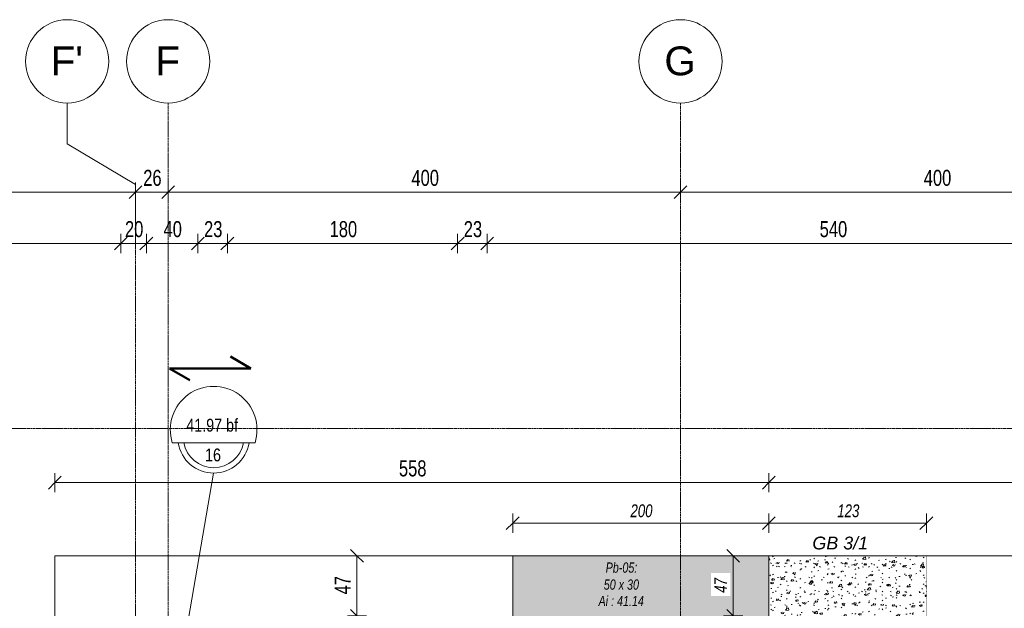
# Model space of a CAD drawing. Header units: millimetres. Extents: x 3690 to 285311, y -2348 to 78336.
# Tile 21 of 46: x 86046 to 93734, y 61929 to 66521. Entities that reach past the tile are written whole.
import ezdxf

# ---------------------------------------------------------------- set-up
doc = ezdxf.new("R2010")
doc.units = ezdxf.units.MM
doc.linetypes.add('Ligne de quadrillage', pattern=[22.225, 12.7, -3.175, 3.175, -3.175])
doc.linetypes.add('tiret perso', pattern=[2.6, 1.3, -1.3])
for name, color, linetype, lineweight in [('A-ANNO-DIMS', 211, 'Continuous', 9), ('A-ANNO-DIMS-50', 211, 'Continuous', 9), ('A-DETL', 90, 'Continuous', 5), ('A-DETL-GENF', 92, 'Continuous', 5), ('A-DETL-WIDE', 214, 'Continuous', 50), ('A-FLOR-IDEN', 11, 'Continuous', 9), ('A-GENM-IDEN', 13, 'Continuous', 9), ('G-ANNO-TEXT', 231, 'Continuous', 9), ('S-FNDN', 32, 'Continuous', 9), ('S-GRID', 1, 'Continuous', 9), ('S-GRID-IDEN', 1, 'Continuous', 9)]:
    doc.layers.add(name, color=color, linetype=linetype, lineweight=lineweight)
doc.styles.add('Arial Narrow_5', font='ARIALN.TTF', dxfattribs={"width": 0.9, "height": 125})
doc.styles.add('Arial Narrow_I', font='ARIALNI.TTF', dxfattribs={"width": 0.9, "height": 100})
doc.styles.add('Arial_5', font='arial.ttf', dxfattribs={"height": 225})
doc.styles.add('Arial_6', font='arial.ttf', dxfattribs={"width": 0.8, "height": 100})
doc.styles.add('Arial_I_1', font='ariali.ttf', dxfattribs={"height": 100})
doc.styles.add('Arial_I_2', font='ariali.ttf', dxfattribs={"width": 0.75, "height": 80})
doc.dimstyles.new('AB6_1_50_-_GB', dxfattribs={"dimscale": 304.8, "dimtxt": 127.928872, "dimasz": 0.328084, "dimexe": 0.246063, "dimexo": 0.0625, "dimgap": 0.04101, "dimtad": 1, "dimdec": 0, "dimlfac": 0.1, "dimdsep": 46, "dimtxsty": 'Arial Narrow_5', "dimblk1": 'OBLIQUE', "dimblk2": 'OBLIQUE', "dimsah": 1, "dimcen": 0.09, "dimazin": 0, "dimtfac": 1, "dimtdec": 4, "dimtix": 1, "dimtmove": 0, "dimatfit": 3, "dimfxl": 0.246063, "dimfxlon": 1, "dimtvp": 1, "dimtolj": 1, "dimtzin": 0, "dimarcsym": 2})
doc.dimstyles.new('AB6_1_50_-_GB_Italique', dxfattribs={"dimscale": 304.8, "dimtxt": 102.343097, "dimasz": 0.328084, "dimexe": 0.246063, "dimexo": 0.0625, "dimgap": 0.057415, "dimtad": 1, "dimdec": 1, "dimlfac": 0.1, "dimrnd": 0.1, "dimdsep": 46, "dimtxsty": 'Arial Narrow_I', "dimblk1": 'OBLIQUE', "dimblk2": 'OBLIQUE', "dimsah": 1, "dimcen": 0.09, "dimazin": 0, "dimtfac": 1, "dimtdec": 4, "dimtix": 1, "dimtmove": 0, "dimatfit": 3, "dimfxl": 0.246063, "dimfxlon": 1, "dimtvp": 1, "dimtfill": 1, "dimtolj": 1, "dimtzin": 0, "dimarcsym": 2})

# ---------------------------------------------------------------- blocks, each defined once
blk = doc.blocks.new('Quadrillage - M_Extrémité de la ligne de quadrillage - Cercle-11575-Fondations variante')
at = {"layer": 'S-GRID-IDEN'}
blk.add_circle((0, 0), 6.5, dxfattribs=at)
blk = doc.blocks.new('DIMBLOCK53-Fondations variante')
at = {"layer": 'A-ANNO-DIMS-50'}
for p, q in [((83205.5, 65175.4), (83205.5, 65250.4)), ((86950.5, 65175.4), (86950.5, 65250.4)), ((83205.5, 65175.4), (86950.5, 65175.4)), ((83205.5, 65175.4), (83205.5, 65100.4)), ((86950.5, 65175.4), (86950.5, 65100.4))]:
    blk.add_line(p, q, dxfattribs=at)
at = {"layer": 'A-ANNO-DIMS-50', "lineweight": 18}
for p, q in [((83205.5, 65175.4), (83255.5, 65225.4)), ((86950.5, 65175.4), (87000.5, 65225.4)), ((83205.5, 65175.4), (83155.5, 65125.4)), ((86950.5, 65175.4), (86900.5, 65125.4))]:
    blk.add_line(p, q, dxfattribs=at)
at = {"layer": 'A-ANNO-DIMS-50', "color": 0, "insert": (84977.4, 65349.5), "char_height": 125, "width": 241.237, "attachment_point": 1, "line_spacing_factor": 0.974696, "style": 'Arial Narrow_5'}
blk.add_mtext('374', dxfattribs=at)
blk = doc.blocks.new('_Oblique')
at = {"color": 0, "linetype": 'ByBlock', "lineweight": -2}
blk.add_line((-0.5, -0.5), (0.5, 0.5), dxfattribs=at)
blk = doc.blocks.new('DIMBLOCK54-Fondations variante')
at = {"layer": 'A-ANNO-DIMS-50'}
for p, q in [((86950.5, 65175.4), (86950.5, 65250.4)), ((87205.5, 65175.4), (87205.5, 65250.4)), ((86950.5, 65175.4), (87205.5, 65175.4)), ((86950.5, 65175.4), (86950.5, 65100.4)), ((87205.5, 65175.4), (87205.5, 65100.4))]:
    blk.add_line(p, q, dxfattribs=at)
at = {"layer": 'A-ANNO-DIMS-50', "lineweight": 18}
for p, q in [((86950.5, 65175.4), (87000.5, 65225.4)), ((87205.5, 65175.4), (87255.5, 65225.4)), ((86950.5, 65175.4), (86900.5, 65125.4)), ((87205.5, 65175.4), (87155.5, 65125.4))]:
    blk.add_line(p, q, dxfattribs=at)
at = {"layer": 'A-ANNO-DIMS-50', "color": 0, "insert": (87010.9, 65349.5), "char_height": 125, "width": 160.825, "attachment_point": 1, "line_spacing_factor": 0.974696, "style": 'Arial Narrow_5'}
blk.add_mtext('26', dxfattribs=at)
blk = doc.blocks.new('DIMBLOCK55-Fondations variante')
at = {"layer": 'A-ANNO-DIMS-50'}
for p, q in [((87205.5, 65175.4), (87205.5, 65250.4)), ((91205.5, 65175.4), (91205.5, 65250.4)), ((87205.5, 65175.4), (91205.5, 65175.4)), ((87205.5, 65175.4), (87205.5, 65100.4)), ((91205.5, 65175.4), (91205.5, 65100.4))]:
    blk.add_line(p, q, dxfattribs=at)
at = {"layer": 'A-ANNO-DIMS-50', "lineweight": 18}
for p, q in [((87205.5, 65175.4), (87255.5, 65225.4)), ((91205.5, 65175.4), (91255.5, 65225.4)), ((87205.5, 65175.4), (87155.5, 65125.4)), ((91205.5, 65175.4), (91155.5, 65125.4))]:
    blk.add_line(p, q, dxfattribs=at)
at = {"layer": 'A-ANNO-DIMS-50', "color": 0, "insert": (89104.9, 65349.5), "char_height": 125, "width": 241.237, "attachment_point": 1, "line_spacing_factor": 0.974696, "style": 'Arial Narrow_5'}
blk.add_mtext('400', dxfattribs=at)
blk = doc.blocks.new('DIMBLOCK56-Fondations variante')
at = {"layer": 'A-ANNO-DIMS-50'}
for p, q in [((91205.5, 65175.4), (91205.5, 65250.4)), ((95205.5, 65175.4), (95205.5, 65250.4)), ((91205.5, 65175.4), (95205.5, 65175.4)), ((91205.5, 65175.4), (91205.5, 65100.4)), ((95205.5, 65175.4), (95205.5, 65100.4))]:
    blk.add_line(p, q, dxfattribs=at)
at = {"layer": 'A-ANNO-DIMS-50', "lineweight": 18}
for p, q in [((91205.5, 65175.4), (91255.5, 65225.4)), ((95205.5, 65175.4), (95255.5, 65225.4)), ((91205.5, 65175.4), (91155.5, 65125.4)), ((95205.5, 65175.4), (95155.5, 65125.4))]:
    blk.add_line(p, q, dxfattribs=at)
at = {"layer": 'A-ANNO-DIMS-50', "color": 0, "insert": (93104.9, 65349.5), "char_height": 125, "width": 241.237, "attachment_point": 1, "line_spacing_factor": 0.974696, "style": 'Arial Narrow_5'}
blk.add_mtext('400', dxfattribs=at)
blk = doc.blocks.new('DIMBLOCK63-Fondations variante')
at = {"layer": 'A-ANNO-DIMS-50'}
for p, q in [((83575.5, 64775.4), (83575.5, 64850.4)), ((86835.5, 64775.4), (86835.5, 64850.4)), ((83575.5, 64775.4), (86835.5, 64775.4)), ((83575.5, 64775.4), (83575.5, 64700.4)), ((86835.5, 64775.4), (86835.5, 64700.4))]:
    blk.add_line(p, q, dxfattribs=at)
at = {"layer": 'A-ANNO-DIMS-50', "lineweight": 18}
for p, q in [((83575.5, 64775.4), (83625.5, 64825.4)), ((86835.5, 64775.4), (86885.5, 64825.4)), ((83575.5, 64775.4), (83525.5, 64725.4)), ((86835.5, 64775.4), (86785.5, 64725.4))]:
    blk.add_line(p, q, dxfattribs=at)
at = {"layer": 'A-ANNO-DIMS-50', "color": 0, "insert": (85104.9, 64949.5), "char_height": 125, "width": 241.237, "attachment_point": 1, "line_spacing_factor": 0.974696, "style": 'Arial Narrow_5'}
blk.add_mtext('326', dxfattribs=at)
blk = doc.blocks.new('DIMBLOCK64-Fondations variante')
at = {"layer": 'A-ANNO-DIMS-50'}
for p, q in [((86835.5, 64775.4), (86835.5, 64850.4)), ((87035.5, 64775.4), (87035.5, 64850.4)), ((86835.5, 64775.4), (87035.5, 64775.4)), ((86835.5, 64775.4), (86835.5, 64700.4)), ((87035.5, 64775.4), (87035.5, 64700.4))]:
    blk.add_line(p, q, dxfattribs=at)
at = {"layer": 'A-ANNO-DIMS-50', "lineweight": 18}
for p, q in [((86835.5, 64775.4), (86885.5, 64825.4)), ((87035.5, 64775.4), (87085.5, 64825.4)), ((86835.5, 64775.4), (86785.5, 64725.4)), ((87035.5, 64775.4), (86985.5, 64725.4))]:
    blk.add_line(p, q, dxfattribs=at)
at = {"layer": 'A-ANNO-DIMS-50', "color": 0, "insert": (86868.4, 64949.5), "char_height": 125, "width": 160.825, "attachment_point": 1, "line_spacing_factor": 0.974696, "style": 'Arial Narrow_5'}
blk.add_mtext('20', dxfattribs=at)
blk = doc.blocks.new('DIMBLOCK65-Fondations variante')
at = {"layer": 'A-ANNO-DIMS-50'}
for p, q in [((87035.5, 64775.4), (87035.5, 64850.4)), ((87437.8, 64775.4), (87437.8, 64850.4)), ((87035.5, 64775.4), (87437.8, 64775.4)), ((87035.5, 64775.4), (87035.5, 64700.4)), ((87437.8, 64775.4), (87437.8, 64700.4))]:
    blk.add_line(p, q, dxfattribs=at)
at = {"layer": 'A-ANNO-DIMS-50', "lineweight": 18}
for p, q in [((87035.5, 64775.4), (87085.5, 64825.4)), ((87437.8, 64775.4), (87487.8, 64825.4)), ((87035.5, 64775.4), (86985.5, 64725.4)), ((87437.8, 64775.4), (87387.8, 64725.4))]:
    blk.add_line(p, q, dxfattribs=at)
at = {"layer": 'A-ANNO-DIMS-50', "color": 0, "insert": (87169.6, 64949.5), "char_height": 125, "width": 160.825, "attachment_point": 1, "line_spacing_factor": 0.974696, "style": 'Arial Narrow_5'}
blk.add_mtext('40', dxfattribs=at)
blk = doc.blocks.new('DIMBLOCK66-Fondations variante')
at = {"layer": 'A-ANNO-DIMS-50'}
for p, q in [((87437.8, 64775.4), (87437.8, 64850.4)), ((87667.8, 64775.4), (87667.8, 64850.4)), ((87437.8, 64775.4), (87667.8, 64775.4)), ((87437.8, 64775.4), (87437.8, 64700.4)), ((87667.8, 64775.4), (87667.8, 64700.4))]:
    blk.add_line(p, q, dxfattribs=at)
at = {"layer": 'A-ANNO-DIMS-50', "lineweight": 18}
for p, q in [((87437.8, 64775.4), (87487.8, 64825.4)), ((87667.8, 64775.4), (87717.8, 64825.4)), ((87437.8, 64775.4), (87387.8, 64725.4)), ((87667.8, 64775.4), (87617.8, 64725.4))]:
    blk.add_line(p, q, dxfattribs=at)
at = {"layer": 'A-ANNO-DIMS-50', "color": 0, "insert": (87485.8, 64949.5), "char_height": 125, "width": 160.825, "attachment_point": 1, "line_spacing_factor": 0.974696, "style": 'Arial Narrow_5'}
blk.add_mtext('23', dxfattribs=at)
blk = doc.blocks.new('DIMBLOCK67-Fondations variante')
at = {"layer": 'A-ANNO-DIMS-50'}
for p, q in [((87667.8, 64775.4), (87667.8, 64850.4)), ((89465.5, 64775.4), (89465.5, 64850.4)), ((87667.8, 64775.4), (89465.5, 64775.4)), ((87667.8, 64775.4), (87667.8, 64700.4)), ((89465.5, 64775.4), (89465.5, 64700.4))]:
    blk.add_line(p, q, dxfattribs=at)
at = {"layer": 'A-ANNO-DIMS-50', "lineweight": 18}
for p, q in [((87667.8, 64775.4), (87717.8, 64825.4)), ((89465.5, 64775.4), (89515.5, 64825.4)), ((87667.8, 64775.4), (87617.8, 64725.4)), ((89465.5, 64775.4), (89415.5, 64725.4))]:
    blk.add_line(p, q, dxfattribs=at)
at = {"layer": 'A-ANNO-DIMS-50', "color": 0, "insert": (88466.1, 64949.5), "char_height": 125, "width": 241.237, "attachment_point": 1, "line_spacing_factor": 0.974696, "style": 'Arial Narrow_5'}
blk.add_mtext('180', dxfattribs=at)
blk = doc.blocks.new('DIMBLOCK68-Fondations variante')
at = {"layer": 'A-ANNO-DIMS-50'}
for p, q in [((89465.5, 64775.4), (89465.5, 64850.4)), ((89695.5, 64775.4), (89695.5, 64850.4)), ((89465.5, 64775.4), (89695.5, 64775.4)), ((89465.5, 64775.4), (89465.5, 64700.4)), ((89695.5, 64775.4), (89695.5, 64700.4))]:
    blk.add_line(p, q, dxfattribs=at)
at = {"layer": 'A-ANNO-DIMS-50', "lineweight": 18}
for p, q in [((89465.5, 64775.4), (89515.5, 64825.4)), ((89695.5, 64775.4), (89745.5, 64825.4)), ((89465.5, 64775.4), (89415.5, 64725.4)), ((89695.5, 64775.4), (89645.5, 64725.4))]:
    blk.add_line(p, q, dxfattribs=at)
at = {"layer": 'A-ANNO-DIMS-50', "color": 0, "insert": (89513.4, 64949.5), "char_height": 125, "width": 160.825, "attachment_point": 1, "line_spacing_factor": 0.974696, "style": 'Arial Narrow_5'}
blk.add_mtext('23', dxfattribs=at)
blk = doc.blocks.new('DIMBLOCK69-Fondations variante')
at = {"layer": 'A-ANNO-DIMS-50'}
for p, q in [((89695.5, 64775.4), (89695.5, 64850.4)), ((95090.5, 64775.4), (95090.5, 64850.4)), ((89695.5, 64775.4), (95090.5, 64775.4)), ((89695.5, 64775.4), (89695.5, 64700.4)), ((95090.5, 64775.4), (95090.5, 64700.4))]:
    blk.add_line(p, q, dxfattribs=at)
at = {"layer": 'A-ANNO-DIMS-50', "lineweight": 18}
for p, q in [((89695.5, 64775.4), (89745.5, 64825.4)), ((95090.5, 64775.4), (95140.5, 64825.4)), ((89695.5, 64775.4), (89645.5, 64725.4)), ((95090.5, 64775.4), (95040.5, 64725.4))]:
    blk.add_line(p, q, dxfattribs=at)
at = {"layer": 'A-ANNO-DIMS-50', "color": 0, "insert": (92292.4, 64949.5), "char_height": 125, "width": 241.237, "attachment_point": 1, "line_spacing_factor": 0.974696, "style": 'Arial Narrow_5'}
blk.add_mtext('540', dxfattribs=at)
blk = doc.blocks.new('DIMBLOCK98-Fondations variante')
at = {"layer": 'A-ANNO-DIMS-50', "lineweight": 18}
for p, q in [((88679.7, 62338.6), (88629.7, 62388.6)), ((88679.7, 62338.6), (88729.7, 62288.6)), ((88679.7, 61868.6), (88629.7, 61918.6)), ((88679.7, 61868.6), (88729.7, 61818.6))]:
    blk.add_line(p, q, dxfattribs=at)
at = {"layer": 'A-ANNO-DIMS-50'}
for p, q in [((88679.7, 62338.6), (88604.7, 62338.6)), ((88679.7, 62338.6), (88679.7, 61868.6)), ((88679.7, 62338.6), (88754.7, 62338.6)), ((88679.7, 61868.6), (88604.7, 61868.6)), ((88679.7, 61868.6), (88754.7, 61868.6))]:
    blk.add_line(p, q, dxfattribs=at)
at = {"layer": 'A-ANNO-DIMS-50', "color": 0, "insert": (88505.6, 62036.5), "char_height": 125, "width": 160.825, "attachment_point": 1, "rotation": 90, "line_spacing_factor": 0.974696, "style": 'Arial Narrow_5'}
blk.add_mtext('47', dxfattribs=at)
blk = doc.blocks.new('G_Dalle niveau brute-finii - G_Dalle Niveau_Ep-2827370-Fondations variante')
at = {"layer": 'A-FLOR-IDEN'}
blk.add_line((-6.46, 0), (6.46, 0), dxfattribs=at)
for centre, radius, start, end in [((0, 2.03), 6.77, 342.5424, 197.4576), ((0, 0.85), 5.59, 188.7147, 351.2853), ((0, 0.85), 4.74, 190.2866, 349.7134)]:
    blk.add_arc(centre, radius, start, end, dxfattribs=at)
blk = doc.blocks.new('DIMBLOCK231-Fondations variante')
at = {"layer": 'A-ANNO-DIMS-50'}
for p, q in [((86320.5, 62908.9), (86320.5, 62983.9)), ((91895.5, 62908.9), (91895.5, 62983.9)), ((86320.5, 62908.9), (91895.5, 62908.9)), ((86320.5, 62908.9), (86320.5, 62833.9)), ((91895.5, 62908.9), (91895.5, 62833.9))]:
    blk.add_line(p, q, dxfattribs=at)
at = {"layer": 'A-ANNO-DIMS-50', "lineweight": 18}
for p, q in [((86320.5, 62908.9), (86270.5, 62858.9)), ((86320.5, 62908.9), (86370.5, 62958.9)), ((91895.5, 62908.9), (91845.5, 62858.9)), ((91895.5, 62908.9), (91945.5, 62958.9))]:
    blk.add_line(p, q, dxfattribs=at)
at = {"layer": 'A-ANNO-DIMS-50', "color": 0, "insert": (89007.4, 63082.9), "char_height": 125, "width": 241.237, "attachment_point": 1, "line_spacing_factor": 0.974696, "style": 'Arial Narrow_5'}
blk.add_mtext('558', dxfattribs=at)
blk = doc.blocks.new('DIMBLOCK232-Fondations variante')
at = {"layer": 'A-ANNO-DIMS-50'}
for p, q in [((91895.5, 62908.9), (91895.5, 62983.9)), ((99080.5, 62908.9), (99080.5, 62983.9)), ((91895.5, 62908.9), (99080.5, 62908.9)), ((91895.5, 62908.9), (91895.5, 62833.9)), ((99080.5, 62908.9), (99080.5, 62833.9))]:
    blk.add_line(p, q, dxfattribs=at)
at = {"layer": 'A-ANNO-DIMS-50', "lineweight": 18}
for p, q in [((91895.5, 62908.9), (91845.5, 62858.9)), ((91895.5, 62908.9), (91945.5, 62958.9)), ((99080.5, 62908.9), (99030.5, 62858.9)), ((99080.5, 62908.9), (99130.5, 62958.9))]:
    blk.add_line(p, q, dxfattribs=at)
at = {"layer": 'A-ANNO-DIMS-50', "color": 0, "insert": (95387.4, 63082.9), "char_height": 125, "width": 241.237, "attachment_point": 1, "line_spacing_factor": 0.974696, "style": 'Arial Narrow_5'}
blk.add_mtext('719', dxfattribs=at)
blk = doc.blocks.new('DIMBLOCK244-Fondations variante')
at = {"layer": 'A-ANNO-DIMS-50'}
for p, q in [((91895.5, 62592.9), (91895.5, 62667.9)), ((93125.5, 62592.9), (93125.5, 62667.9)), ((93125.5, 62592.9), (91895.5, 62592.9)), ((91895.5, 62592.9), (91895.5, 62517.9)), ((93125.5, 62592.9), (93125.5, 62517.9))]:
    blk.add_line(p, q, dxfattribs=at)
at = {"layer": 'A-ANNO-DIMS-50', "lineweight": 18}
for p, q in [((91895.5, 62592.9), (91845.5, 62542.9)), ((91895.5, 62592.9), (91945.5, 62642.9)), ((93125.5, 62592.9), (93075.5, 62542.9)), ((93125.5, 62592.9), (93175.5, 62642.9))]:
    blk.add_line(p, q, dxfattribs=at)
at = {"layer": 'A-ANNO-DIMS-50', "color": 0, "insert": (92430, 62739.6), "char_height": 100, "width": 192.99, "attachment_point": 1, "line_spacing_factor": 0.974696, "style": 'Arial Narrow_I', "bg_fill": 3, "box_fill_scale": 1.25, "bg_fill_color": 256, "bg_fill_true_color": 13158600, "bg_fill_transparency": 0}
blk.add_mtext('123', dxfattribs=at)
blk = doc.blocks.new('DIMBLOCK245-Fondations variante')
at = {"layer": 'A-ANNO-DIMS-50'}
for p, q in [((89895.5, 62592.9), (89895.5, 62667.9)), ((91895.5, 62592.9), (91895.5, 62667.9)), ((91895.5, 62592.9), (89895.5, 62592.9)), ((89895.5, 62592.9), (89895.5, 62517.9)), ((91895.5, 62592.9), (91895.5, 62517.9))]:
    blk.add_line(p, q, dxfattribs=at)
at = {"layer": 'A-ANNO-DIMS-50', "lineweight": 18}
for p, q in [((89895.5, 62592.9), (89845.5, 62542.9)), ((89895.5, 62592.9), (89945.5, 62642.9)), ((91895.5, 62592.9), (91845.5, 62542.9)), ((91895.5, 62592.9), (91945.5, 62642.9))]:
    blk.add_line(p, q, dxfattribs=at)
at = {"layer": 'A-ANNO-DIMS-50', "color": 0, "insert": (90815, 62739.6), "char_height": 100, "width": 192.99, "attachment_point": 1, "line_spacing_factor": 0.974696, "style": 'Arial Narrow_I', "bg_fill": 3, "box_fill_scale": 1.25, "bg_fill_color": 256, "bg_fill_true_color": 13158600, "bg_fill_transparency": 0}
blk.add_mtext('200', dxfattribs=at)
blk = doc.blocks.new('DIMBLOCK247-Fondations variante')
at = {"layer": 'A-ANNO-DIMS-50', "lineweight": 18}
for p, q in [((91616.5, 62338.6), (91566.5, 62388.6)), ((91616.5, 62338.6), (91666.5, 62288.6)), ((91616.5, 61868.6), (91566.5, 61918.6)), ((91616.5, 61868.6), (91666.5, 61818.6))]:
    blk.add_line(p, q, dxfattribs=at)
at = {"layer": 'A-ANNO-DIMS-50'}
for p, q in [((91616.5, 62338.6), (91541.5, 62338.6)), ((91616.5, 62338.6), (91616.5, 61868.6)), ((91616.5, 62338.6), (91691.5, 62338.6)), ((91616.5, 61868.6), (91541.5, 61868.6)), ((91616.5, 61868.6), (91691.5, 61868.6))]:
    blk.add_line(p, q, dxfattribs=at)
at = {"layer": 'A-ANNO-DIMS-50', "color": 0, "insert": (91469.8, 62050), "char_height": 100, "width": 128.66, "attachment_point": 1, "rotation": 90, "line_spacing_factor": 0.974696, "style": 'Arial Narrow_I', "bg_fill": 3, "box_fill_scale": 1.25, "bg_fill_color": 256, "bg_fill_true_color": 13158600, "bg_fill_transparency": 0}
blk.add_mtext('47', dxfattribs=at)

msp = doc.modelspace()

# ---------------------------------------------------------------- hatches: boundary and pattern name
at = {"layer": 'A-DETL-GENF'}
h = msp.add_hatch(dxfattribs=at)
h.set_pattern_fill('FP_18', color=9, style=0, pattern_type=2)
h.set_pattern_definition([(52.114, (318070.62, -835877.42), (151.008547, -7.612692), [15.75, -173.25]), (357.114, (318070.62, -835877.42), (-34.944706, 156.77827), [12.6, -138.6]), (102.565, (318083.2, -835878.05), (116.064576, 149.164008), [13.385, -147.24]), (48.298, (318069.07, -835835.45), (225.250325, -26.469098), [23.625, -259.875]), (98.749, (318087.84, -835837.65), (188.602237, 211.66344), [20.078, -220.86]), (353.298, (318069.07, -835835.45), (188.60032, 211.665725), [18.9, -207.9]), (23.114, (318090.45, -835845.17), (128.384345, -79.868607), [15.75, -173.25]), (328.114, (318090.45, -835845.17), (45.444285, 154.062896), [12.6, -138.6]), (73.565, (318101.15, -835851.82), (173.828512, 74.192558), [13.385, -147.24]), (39.614, (318070.623, -835877.42), (-0.0269162, 69.9543266), [8.382, -128.538, 8.382, -271.443]), (39.614, (318070.623, -835877.42), (-0.0269162, 69.9543266), [-145.302, -132.318, 8.382, -130.743]), (9.614, (318070.62, -835877.42), (52.1517107, 84.8079455), [8.382, -71.838, 8.382, -125.388, -53.025]), (9.614, (318070.62, -835877.42), (52.1517107, 84.8079455), [-213.99, 8.382, -44.643]), (329.614, (318023.824, -835879.146), (112.200791, -0.5978647), [8.382, -44.118, 8.382, -155.418, -217.35]), (329.614, (318023.824, -835879.146), (112.200791, -0.5978647), [-216.3, 8.382, -208.968]), (319.614, (318002.84, -835879.92), (121.609981, 25.525625), [8.382, -59.868, 8.382, -100.398, -154.35]), (319.614, (318002.84, -835879.92), (121.609981, 25.525625), [-177.03, 8.382, -145.968])])
h.paths.add_polyline_path([(89895.46, 59458.56), (91895.46, 59458.56), (91895.46, 62338.56), (89895.46, 62338.56)])
h.paths.add_polyline_path([(90735.46, 61753.56), (90485.46, 61638.56), (90485.46, 61868.56)])
h.paths.add_polyline_path([(90985.46, 61638.56), (90735.46, 61753.56), (90985.46, 61868.56)])
h = msp.add_hatch(dxfattribs=at)
h.set_pattern_fill('FP_27', color=9, style=0, pattern_type=2)
h.set_pattern_definition([(52.114, (335160.62, -829522.59), (151.008547, -7.612692), [15.75, -173.25]), (357.114, (335160.62, -829522.59), (-34.944706, 156.77827), [12.6, -138.6]), (102.565, (335173.2, -829523.22), (116.064576, 149.164008), [13.385, -147.24]), (48.298, (335159.07, -829480.61), (225.250325, -26.469098), [23.625, -259.875]), (98.749, (335177.84, -829482.82), (188.602237, 211.66344), [20.078, -220.86]), (353.298, (335159.07, -829480.61), (188.60032, 211.665725), [18.9, -207.9]), (23.114, (335180.45, -829490.33), (128.384345, -79.868607), [15.75, -173.25]), (328.114, (335180.45, -829490.33), (45.444285, 154.062896), [12.6, -138.6]), (73.565, (335191.15, -829496.99), (173.828512, 74.192558), [13.385, -147.24]), (39.614, (335160.623, -829522.586), (-0.0269162, 69.9543266), [8.382, -128.538, 8.382, -271.443]), (39.614, (335160.623, -829522.586), (-0.0269162, 69.9543266), [-145.302, -132.318, 8.382, -130.743]), (9.614, (335160.62, -829522.586), (52.1517107, 84.8079455), [8.382, -71.838, 8.382, -125.388, -53.025]), (9.614, (335160.62, -829522.586), (52.1517107, 84.8079455), [-213.99, 8.382, -44.643]), (329.614, (335113.824, -829524.314), (112.200791, -0.5978647), [8.382, -44.118, 8.382, -155.418, -217.35]), (329.614, (335113.824, -829524.314), (112.200791, -0.5978647), [-216.3, 8.382, -208.968]), (319.614, (335092.84, -829525.09), (121.609981, 25.525625), [8.382, -59.868, 8.382, -254.748]), (319.614, (335092.84, -829525.09), (121.609981, 25.525625), [-76.632, -100.398, 8.382, -145.968])])
h.paths.add_polyline_path([(91895.46, 61138.56), (93125.46, 61138.56), (93125.46, 62338.56), (91895.46, 62338.56)])

# ---------------------------------------------------------------- linework, layer by layer
at = {"layer": 'A-DETL', "linetype": 'tiret perso'}
for p, q in [((91895.46, 62338.56), (89895.46, 62338.56)), ((89895.46, 62338.56), (89895.46, 59458.56)), ((93125.46, 62338.56), (91895.46, 62338.56)), ((91895.46, 62338.56), (91895.46, 61138.56)), ((91895.46, 59458.56), (91895.46, 62338.56)), ((93125.46, 61138.56), (93125.46, 62338.56))]:
    msp.add_line(p, q, dxfattribs=at)
at = {"layer": 'A-DETL-WIDE'}
for p, q in [((87850.08, 63800.78), (87692.03, 63892.03)), ((87215.48, 63800.78), (87850.08, 63800.78)), ((87373.53, 63709.53), (87215.48, 63800.78))]:
    msp.add_line(p, q, dxfattribs=at)
at = {"layer": 'A-FLOR-IDEN'}
msp.add_line((87169.85, 60726.39), (87560.67, 62983.15), dxfattribs=at)
at = {"layer": 'S-FNDN'}
for p, q in [((86320.46, 59458.56), (86320.46, 62338.56)), ((86320.46, 62338.56), (100580.46, 62338.56)), ((89895.46, 62338.56), (89895.46, 55974.48)), ((91895.46, 55974.48), (91895.46, 62338.56))]:
    msp.add_line(p, q, dxfattribs=at)
at = {"layer": 'S-GRID'}
for p, q in [((86417.35, 65553.29), (86417.35, 65870.79)), ((86950.46, 65235.79), (86417.35, 65553.29))]:
    msp.add_line(p, q, dxfattribs=at)
at = {"layer": 'S-GRID', "linetype": 'Ligne de quadrillage'}
for p, q in [((87205.46, 47292.72), (87205.46, 65870.79)), ((91205.46, 47292.72), (91205.46, 65870.79)), ((86950.46, 47927.72), (86950.46, 65235.79)), ((60593.04, 63330.23), (110150.38, 63330.23))]:
    msp.add_line(p, q, dxfattribs=at)

# ---------------------------------------------------------------- block references
at = {"layer": 'A-FLOR-IDEN', "xscale": 49.99999999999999, "yscale": 49.99999999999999, "zscale": 49.99999999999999}
msp.add_blockref('G_Dalle niveau brute-finii - G_Dalle Niveau_Ep-2827370-Fondations variante', (87560.67, 63220.22), dxfattribs=at)
at = {"layer": 'S-GRID-IDEN', "xscale": 49.99999999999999, "yscale": 49.99999999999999, "zscale": 49.99999999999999}
for p in [(86417.35, 66195.79), (87205.46, 66195.79), (91205.46, 66195.79)]:
    msp.add_blockref('Quadrillage - M_Extrémité de la ligne de quadrillage - Cercle-11575-Fondations variante', p, dxfattribs=at)

# ---------------------------------------------------------------- texts
at = {"layer": 'A-FLOR-IDEN', "char_height": 100, "attachment_point": 1, "style": 'Arial_6'}
for s, insert, width in [('41.97 bf', (87346.99, 63407.29), 503.4597), ('16', (87493.5, 63175.08), 153.924)]:
    msp.add_mtext(s, dxfattribs=dict(at, insert=insert, width=width))
at = {"layer": 'A-GENM-IDEN', "char_height": 80, "attachment_point": 1, "style": 'Arial_I_2'}
for s, insert, width in [('Pb-05:', (90621.57, 62286.34), 306.6455), ('50 x 30', (90606.57, 62153.52), 342.7214), ('Ai : 41.14', (90565.69, 62025.66), 441.9302)]:
    msp.add_mtext(s, dxfattribs=dict(at, insert=insert, width=width))
at = {"layer": 'G-ANNO-TEXT', "color": 7, "insert": (92235.54, 62487.92), "char_height": 100, "width": 537.1306, "attachment_point": 1, "style": 'Arial_I_1'}
msp.add_mtext('GB 3/1', dxfattribs=at)

# ---------------------------------------------------------------- dimensions: what is measured, and where the dimension line sits
at = {"layer": 'A-ANNO-DIMS'}
for base, p1, p2, override, picture, middle in [((86950.45778011, 65175.4209052), (83205.45778033, 65250.4209052), (86950.45778011, 65250.4209052), {"dimpost": '<>', "dimfxl": 3745}, 'DIMBLOCK53-Fondations variante', (85077.95778022, 65251.74252904)), ((87205.45778033, 65175.4209052), (86950.45778011, 65250.4209052), (87205.45778033, 65250.4209052), {"dimpost": '<>', "dimfxl": 255}, 'DIMBLOCK54-Fondations variante', (87077.95778022, 65251.74252904)), ((91205.46, 65175.42), (87205.46, 65250.42), (91205.46, 65250.42), {"dimpost": '<>', "dimfxl": 4000}, 'DIMBLOCK55-Fondations variante', (89205.46, 65251.74)), ((95205.46, 65175.42), (91205.46, 65250.42), (95205.46, 65250.42), {"dimpost": '<>', "dimfxl": 4000}, 'DIMBLOCK56-Fondations variante', (93205.46, 65251.74)), ((86835.46, 64775.42), (83575.46, 64700.42), (86835.46, 64700.42), {"dimpost": '<>', "dimfxl": 3260}, 'DIMBLOCK63-Fondations variante', (85205.46, 64851.74)), ((87035.46, 64775.42), (86835.46, 64700.42), (87035.46, 64700.42), {"dimpost": '<>', "dimfxl": 200}, 'DIMBLOCK64-Fondations variante', (86935.46, 64851.74)), ((87437.83, 64775.42), (87035.46, 64700.42), (87437.83, 64700.42), {"dimpost": '<>', "dimfxl": 402.37062}, 'DIMBLOCK65-Fondations variante', (87236.64, 64851.74)), ((87667.83, 64775.42), (87437.83, 64700.42), (87667.83, 64700.42), {"dimpost": '<>', "dimfxl": 230}, 'DIMBLOCK66-Fondations variante', (87552.83, 64851.74)), ((89695.46, 64775.42), (89465.46, 64700.42), (89695.46, 64700.42), {"dimpost": '<>', "dimfxl": 230}, 'DIMBLOCK68-Fondations variante', (89580.46, 64851.74)), ((95090.45778033, 64775.4209052), (89695.45778033, 64700.4209052), (95090.45778033, 64700.4209052), {"dimpost": '<>', "dimfxl": 5395}, 'DIMBLOCK69-Fondations variante', (92392.95778033, 64851.74252904)), ((99080.45778033, 62908.86250344), (91895.45778033, 62833.86250344), (99080.45778033, 62833.86250344), {"dimpost": '<>', "dimfxl": 7185}, 'DIMBLOCK232-Fondations variante', (95487.95778033, 62985.18412727))]:
    dim = msp.add_linear_dim(base=base, p1=p1, p2=p2, dimstyle='AB6_1_50_-_GB', override=override, dxfattribs=at)
    dim.commit()
    dim.dimension.update_dxf_attribs({"geometry": picture, "text_midpoint": middle})
for base, p1, p2, angle, override, picture, middle in [((89465.46, 64775.42), (87667.83, 64700.42), (89465.46, 64700.42), 0, {"dimpost": '<>', "dimfxl": 1797.62938}, 'DIMBLOCK67-Fondations variante', (88566.64, 64851.74)), ((91895.45778033, 62908.86250344), (86320.45778033, 62833.86250344), (91895.45778033, 62833.86250344), 0, {"dimpost": '<>', "dimfxl": 5575}, 'DIMBLOCK231-Fondations variante', (89107.95778033, 62985.18412727)), ((88679.67, 61868.56), (88754.67, 62338.56), (88754.67, 61868.56), 90, {"dimpost": '<>', "dimfxl": 470}, 'DIMBLOCK98-Fondations variante', (88604.67, 62103.56))]:
    dim = msp.add_linear_dim(base=base, p1=p1, p2=p2, angle=angle, dimstyle='AB6_1_50_-_GB', override=override, dxfattribs=at)
    dim.commit()
    dim.dimension.update_dxf_attribs({"geometry": picture, "text_midpoint": middle})

# ---------------------------------------------------------------- next in the draw order: texts
at = {"layer": 'S-GRID-IDEN', "char_height": 225, "attachment_point": 1, "style": 'Arial_5', "bg_fill": 3, "box_fill_scale": 1.25, "bg_fill_color": 256, "bg_fill_true_color": 13158600, "bg_fill_transparency": 0}
for s, insert, width in [("F'", (86288.29, 66312.07), 308.6497), ('F', (87106.15, 66312.07), 236.4978), ('G', (91079.65, 66312.07), 300.6328)]:
    msp.add_mtext(s, dxfattribs=dict(at, insert=insert, width=width))

# ---------------------------------------------------------------- next in the draw order: dimensions: what is measured, and where the dimension line sits
at = {"layer": 'A-ANNO-DIMS'}
dim = msp.add_linear_dim(base=(91895.46, 62592.9), p1=(93125.46, 62517.9), p2=(91895.46, 62517.9), dimstyle='AB6_1_50_-_GB_Italique', override={"dimpost": '<>', "dimfxl": 1230}, dxfattribs=at)
dim.commit()
dim.dimension.update_dxf_attribs({"geometry": 'DIMBLOCK244-Fondations variante', "text_midpoint": (92510.46, 62661.45)})
dim = msp.add_linear_dim(base=(91616.51, 61868.56), p1=(91691.51, 62338.56), p2=(91691.51, 61868.56), angle=90, dimstyle='AB6_1_50_-_GB_Italique', override={"dimpost": '<>', "dimfxl": 470}, dxfattribs=at)
dim.commit()
dim.dimension.update_dxf_attribs({"geometry": 'DIMBLOCK247-Fondations variante', "text_midpoint": (91549.01, 62103.56)})

# ---------------------------------------------------------------- next in the draw order: dimensions: what is measured, and where the dimension line sits
dim = msp.add_linear_dim(base=(89895.46, 62592.9), p1=(91895.46, 62517.9), p2=(89895.46, 62517.9), dimstyle='AB6_1_50_-_GB_Italique', override={"dimpost": '<>', "dimfxl": 2000}, dxfattribs=at)
dim.commit()
dim.dimension.update_dxf_attribs({"geometry": 'DIMBLOCK245-Fondations variante', "text_midpoint": (90895.46, 62661.45)})

doc.saveas('drawing.dxf')
